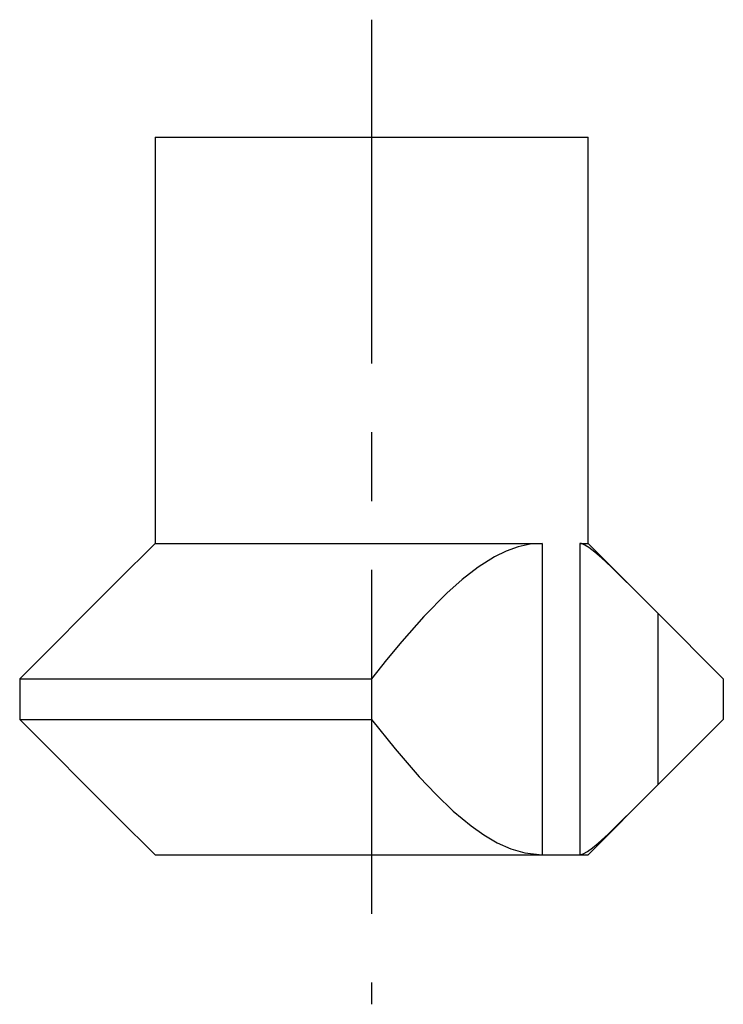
# Model space of a CAD drawing. Extents: x 130.1 to 156.1, y 89.2 to 125.5.
import ezdxf

# ---------------------------------------------------------------- set-up
doc = ezdxf.new("R2010")
doc.units = 0
doc.linetypes.add('CENTERX2', pattern=[20.32, 12.7, -2.54, 2.54, -2.54])
doc.layers.get('0').update_dxf_attribs({"linetype": 'CONTINUOUS'})

msp = doc.modelspace()

# ---------------------------------------------------------------- linework, layer by layer
at = {"color": 5, "linetype": 'CENTERX2'}
msp.add_line((143.093, 125.542), (143.093, 89.177), dxfattribs=at)
at = {"color": 7, "linetype": 'CONTINUOUS'}
for p, q in [((135.093, 121.2), (135.093, 106.2)), ((135.093, 121.2), (151.093, 121.2)), ((151.093, 106.2), (151.093, 121.2)), ((135.093, 106.2), (133.712, 104.819)), ((135.093, 106.2), (149.399, 106.2)), ((149.399, 106.2), (149.399, 94.7)), ((150.789, 106.2), (151.093, 106.2)), ((150.789, 106.2), (150.789, 94.7)), ((153.676, 103.617), (151.093, 106.2)), ((130.093, 101.2), (133.712, 104.819)), ((156.093, 101.2), (153.676, 103.617)), ((153.676, 103.617), (153.676, 97.283)), ((130.093, 101.2), (143.093, 101.2)), ((130.093, 101.2), (130.093, 99.7)), ((143.093, 101.2), (143.093, 99.7)), ((156.093, 101.2), (156.093, 99.7)), ((130.093, 99.7), (143.093, 99.7)), ((133.712, 96.081), (130.093, 99.7)), ((153.676, 97.283), (156.093, 99.7)), ((151.093, 94.7), (153.676, 97.283)), ((133.712, 96.081), (135.093, 94.7)), ((135.093, 94.7), (149.399, 94.7)), ((149.399, 94.7), (150.789, 94.7)), ((150.789, 94.7), (151.093, 94.7))]:
    msp.add_line(p, q, dxfattribs=at)
at = {"color": 7, "linetype": 'CONTINUOUS', "flags": 128}
for points in [[(149.399, 106.2), (148.956, 106.168), (148.517, 106.073), (148.072, 105.914), (147.635, 105.702), (147.031, 105.323), (146.444, 104.871), (145.876, 104.363), (145.029, 103.504), (144.21, 102.577), (143.647, 101.898), (143.093, 101.2)], [(153.676, 103.617), (153.217, 104.076), (152.763, 104.529), (152.32, 104.967), (151.944, 105.332), (151.587, 105.663), (151.344, 105.874), (151.124, 106.044), (150.976, 106.137), (150.853, 106.19), (150.789, 106.2)], [(143.093, 99.7), (143.964, 98.615), (144.859, 97.582), (145.478, 96.926), (146.115, 96.316), (146.772, 95.768), (147.246, 95.431), (147.732, 95.146), (148.243, 94.918), (148.763, 94.766), (149.399, 94.7)], [(150.789, 94.7), (150.912, 94.732), (151.072, 94.821), (151.258, 94.957), (151.465, 95.128), (151.832, 95.462), (152.224, 95.839), (152.835, 96.443), (153.465, 97.073), (153.676, 97.283)]]:
    msp.add_lwpolyline(points, dxfattribs=at)

doc.saveas('drawing.dxf')
